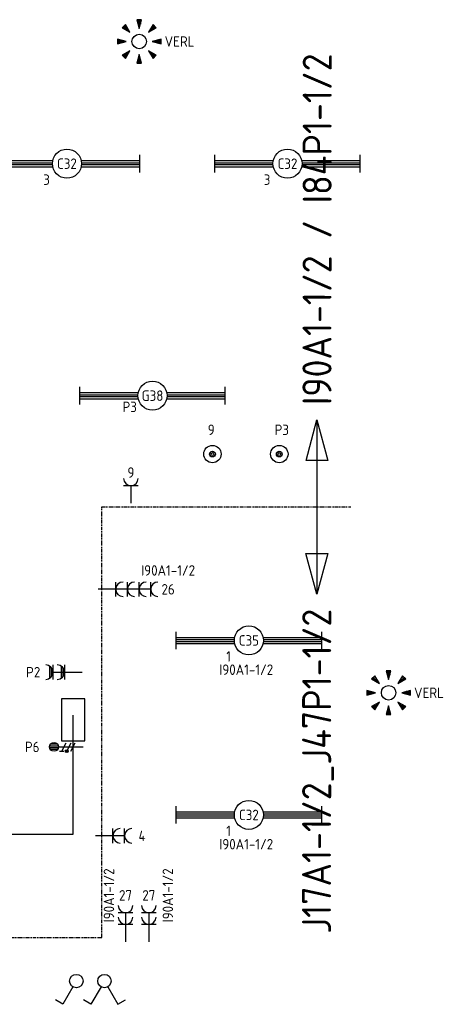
# Model space of a CAD drawing. Header units: millimetres. Extents: x 84152 to 132970, y 139979 to 175450.
# Tile 8 of 16: x 129314 to 132970, y 140349 to 148811. Entities that reach past the tile are written whole.
import ezdxf
from ezdxf.enums import TextEntityAlignment as Align

# ---------------------------------------------------------------- set-up
doc = ezdxf.new("R2010")
doc.units = ezdxf.units.MM
doc.linetypes.add('B0801', pattern=[62.5, 31.25, -6.25, 6.25, -6.25, 6.25, -6.25])
doc.layers.get('0').update_dxf_attribs({"linetype": 'CONTINUOUS'})
for name, color, linetype in [('EB6220--_ATTRIB', 2, 'CONTINUOUS'), ('EB62203-_ATTRIB', 2, 'CONTINUOUS'), ('EB62204-_ATTRIB', 2, 'CONTINUOUS'), ('EB63101-_ATTRIB', 2, 'CONTINUOUS'), ('EB63102-_ATTRIB', 2, 'CONTINUOUS'), ('EL6220--_KRACHT', 2, 'CONTINUOUS'), ('EL622005_KSTSCH', 6, 'B0801'), ('EL62203-_KRACHT-WCD230', 3, 'CONTINUOUS'), ('EL62204-_KRACHT-ASP230', 3, 'CONTINUOUS'), ('EL63101-_LICHT-ARM', 3, 'CONTINUOUS'), ('EL63102-_LICHT-SCH', 3, 'CONTINUOUS'), ('EL6412--_SYMBOOL', 3, 'CONTINUOUS'), ('ET6412--_TEKST', 7, 'CONTINUOUS'), ('LASDOZEN', 3, 'CONTINUOUS'), ('LBSDOZEN_ATTRIB', 2, 'CONTINUOUS')]:
    doc.layers.add(name, color=color, linetype=linetype)
doc.styles.add('1_8', font='iso', dxfattribs={"width": 0.7, "height": 1.8})
doc.styles.add('5_0', font='iso', dxfattribs={"height": 5})
doc.styles.add('NORATT', font='isocp.shx')

# ---------------------------------------------------------------- blocks, each defined once
blk = doc.blocks.new('ES3W1A')
at = {"color": 0}
for p, q in [((1.25, 0), (-1.25, 0)), ((0, 0), (0, -3))]:
    blk.add_line(p, q, dxfattribs=at)
blk.add_arc((0, 1.25), 1.25, 180, 0, dxfattribs=at)
at = {"color": 0, "style": 'NORATT', "flags": 8}
blk.add_attdef('GROEP', text='', height=1.8, rotation=90, dxfattribs=at).set_placement((0, 3), align=Align.MIDDLE_CENTER)
at = {"color": 0, "style": 'NORATT'}
for tag, flags, p in [('KAST', 9, (-2.5, 5)), ('VERMOGEN', 9, (-2.5, 2.5)), ('GELIJK', 9, (-2.5, 0)), ('SCHAK', 8, (-1, -1.5))]:
    blk.add_attdef(tag, text='', height=1.8, dxfattribs=dict(at, flags=flags)).set_placement(p, align=Align.MIDDLE_RIGHT)
for tag, flags, p in [('DOEL', 8, (2.5, 2.5)), ('M_CODE', 9, (2.5, 0)), ('TAL', 8, (1, -1.5))]:
    blk.add_attdef(tag, text='', height=1.8, dxfattribs=dict(at, flags=flags)).set_placement(p, align=Align.MIDDLE_LEFT)
blk = doc.blocks.new('ES111271')
at = {"color": 0}
blk.add_line((0, 15), (0, -15), dxfattribs=at)
for points in [[(-1.87, 8), (0, 15), (1.87, 8)], [(1.87, -8), (0, -15), (-1.87, -8)]]:
    blk.add_lwpolyline(points, close=True, dxfattribs=at)
at = {"color": 0, "style": '5_0', "flags": 8}
blk.add_attdef('KAST-1', text='', height=5, rotation=270, dxfattribs=at).set_placement((0, 17.5), align=Align.MIDDLE_RIGHT)
at = {"style": '1_8', "flags": 8}
blk.add_attdef('M_CODE', text='', height=1.8, dxfattribs=at).set_placement((0, 0), align=Align.MIDDLE_CENTER)
at = {"color": 0, "style": '5_0', "flags": 8}
blk.add_attdef('KAST-2', text='', height=5, rotation=270, dxfattribs=at).set_placement((0, -17.5), align=Align.MIDDLE_LEFT)
blk = doc.blocks.new('EK3T20')
at = {"color": 0}
for p, q in [((-12.5, -1.5), (-12.5, 1.5)), ((-12.5, 0.52), (-2.44, 0.52)), ((-12.5, 0.17), (-2.49, 0.17)), ((2.44, 0.52), (12.5, 0.52)), ((2.49, 0.17), (12.5, 0.17)), ((12.5, -1.5), (12.5, 1.5)), ((-12.5, -0.17), (-2.49, -0.17)), ((-12.5, -0.52), (-2.44, -0.52)), ((2.44, -0.52), (12.5, -0.52)), ((2.49, -0.17), (12.5, -0.17))]:
    blk.add_line(p, q, dxfattribs=at)
blk.add_circle((0, 0), 2.5, dxfattribs=at)
at = {"color": 0, "style": '1_8'}
for tag, flags, p in [('SCHAK', 8, (3.5, 2.75)), ('A_CODE', 8, (0, 0)), ('GROEP', 8, (-3.5, -2.75)), ('KAST', 9, (3.5, -2.75))]:
    blk.add_attdef(tag, text='', height=1.8, dxfattribs=dict(at, flags=flags)).set_placement(p, align=Align.MIDDLE)
blk = doc.blocks.new('ES3W2W')
at = {"color": 0}
for p, q in [((1.25, 2), (-1.25, 2)), ((1.07, 2.6), (-1.07, 2.6)), ((0.81, 2.3), (-0.81, 2.3)), ((0, 2), (0, -3)), ((1.25, 0), (-1.25, 0)), ((1.07, 0.6), (-1.07, 0.6)), ((0.81, 0.3), (-0.81, 0.3))]:
    blk.add_line(p, q, dxfattribs=at)
for centre in [(0, 3.25), (0, 1.25)]:
    blk.add_arc(centre, 1.25, 180, 0, dxfattribs=at)
at = {"style": '1_8'}
for tag, flags, p in [('VERMOGEN', 9, (-2.5, 6.25)), ('SCHAK', 8, (2.5, 6.25)), ('KAST', 9, (7, 6.25)), ('GROEP', 8, (0, 4.25)), ('TAL', 8, (2.5, 6.25))]:
    blk.add_attdef(tag, text='', height=1.8, rotation=90, dxfattribs=dict(at, flags=flags)).set_placement(p, align=Align.MIDDLE_CENTER)
at = {"style": '1_8', "flags": 8}
blk.add_attdef('DOEL', text='', height=1.8, rotation=90, dxfattribs=at).set_placement((-2.5, 2.75), align=Align.MIDDLE_LEFT)
at = {"style": '1_8', "flags": 9}
blk.add_attdef('M_CODE', text='', height=1.8, dxfattribs=at).set_placement((0, 0), align=Align.MIDDLE_CENTER)
blk = doc.blocks.new('ES111205')
at = {"color": 0}
for radius in [1.5, 0.5, 0.25]:
    blk.add_circle((0, 0), radius, dxfattribs=at)
at = {"style": '1_8'}
for tag, flags, p in [('VERMOGEN', 9, (-2.5, 3.25)), ('GROEP', 8, (0, 3.25)), ('SCHAK', 8, (2.5, 3.25)), ('KAST', 9, (7, 3.25)), ('DOEL', 8, (-2.5, -0.25))]:
    blk.add_attdef(tag, text='', height=1.8, rotation=90, dxfattribs=dict(at, flags=flags)).set_placement(p, align=Align.MIDDLE_LEFT)
at = {"style": '1_8', "flags": 8}
blk.add_attdef('TAL', text='', height=1.8, rotation=90, dxfattribs=at).set_placement((2.5, 3.25), align=Align.MIDDLE_CENTER)
at = {"color": 0, "style": '1_8', "flags": 8}
for tag, p in [('NUMMER', (0, 3)), ('CODE', (0, 0))]:
    blk.add_attdef(tag, text='', height=1.8, dxfattribs=at).set_placement(p, align=Align.MIDDLE)
at = {"style": '1_8', "flags": 9}
blk.add_attdef('M_CODE', text='', height=1.8, dxfattribs=at).set_placement((0, 0), align=Align.MIDDLE_CENTER)
blk = doc.blocks.new('ES3W2A')
at = {"color": 0}
for p, q in [((1.25, 2), (-1.25, 2)), ((0, 2), (0, -3)), ((1.25, 0), (-1.25, 0))]:
    blk.add_line(p, q, dxfattribs=at)
for centre in [(0, 3.25), (0, 1.25)]:
    blk.add_arc(centre, 1.25, 180, 0, dxfattribs=at)
at = {"color": 0, "style": 'NORATT', "flags": 8}
blk.add_attdef('GROEP', text='', height=1.8, rotation=90, dxfattribs=at).set_placement((0, 5), align=Align.MIDDLE_CENTER)
at = {"color": 0, "style": 'NORATT'}
for tag, flags, p in [('KAST', 9, (-2.5, 5)), ('VERMOGEN', 9, (-2.5, 2.5)), ('GELIJK', 9, (-2.5, 0)), ('SCHAK', 8, (-1, -1.5))]:
    blk.add_attdef(tag, text='', height=1.8, dxfattribs=dict(at, flags=flags)).set_placement(p, align=Align.MIDDLE_RIGHT)
for tag, flags, p in [('DOEL', 8, (2.5, 2.5)), ('M_CODE', 9, (2.5, 0)), ('TAL', 8, (1, -1.5))]:
    blk.add_attdef(tag, text='', height=1.8, dxfattribs=dict(at, flags=flags)).set_placement(p, align=Align.MIDDLE_LEFT)
blk = doc.blocks.new('ES3S1')
at = {"color": 0}
blk.add_lwpolyline([(0.58, 1), (2.31, 4), (3.61, 3.25)], dxfattribs=at)
blk.add_circle((0, 0), 1.15, dxfattribs=at)
at = {"color": 0, "style": 'NORATT', "flags": 8}
blk.add_attdef('SCHAK', text='', height=1.8, dxfattribs=at).set_placement((3, 5.5), align=Align.MIDDLE_CENTER)
at = {"color": 0, "style": 'NORATT'}
for tag, flags, p in [('KAST', 9, (3.7, 2.5)), ('GROEP', 9, (3.7, 0)), ('DOEL', 8, (3.7, -2.5)), ('M_CODE', 9, (3.7, -5))]:
    blk.add_attdef(tag, text='', height=1.8, dxfattribs=dict(at, flags=flags)).set_placement(p, align=Align.MIDDLE_LEFT)
blk = doc.blocks.new('ES3SS')
at = {"color": 0}
for points in [[(-0.58, 1), (-2.31, 4), (-3.61, 3.25)], [(0.58, 1), (2.31, 4), (3.61, 3.25)]]:
    blk.add_lwpolyline(points, dxfattribs=at)
blk.add_circle((0, 0), 1.15, dxfattribs=at)
at = {"color": 0, "style": 'NORATT', "flags": 8}
blk.add_attdef('SCHAK1', text='', height=1.8, dxfattribs=at).set_placement((-3.06, 5.5), align=Align.MIDDLE)
blk.add_attdef('SCHAK', text='', height=1.8, dxfattribs=at).set_placement((3, 5.5), align=Align.MIDDLE_CENTER)
at = {"color": 0, "style": 'NORATT'}
for tag, flags, p in [('KAST', 9, (3.7, 2.5)), ('GROEP', 9, (3.7, 0)), ('DOEL', 8, (3.7, -2.5)), ('M_CODE', 9, (3.7, -5))]:
    blk.add_attdef(tag, text='', height=1.8, dxfattribs=dict(at, flags=flags)).set_placement(p, align=Align.MIDDLE_LEFT)
blk = doc.blocks.new('es2n041')
at = {"layer": 'EL63102-_LICHT-SCH'}
for p, q in [((-0.2, 3.75), (-0.2, 3)), ((0, 3.75), (0, 2.25)), ((0.2, 3.75), (0.2, 3)), ((-2.79, 2.51), (-2.26, 1.98)), ((-2.65, 2.65), (-1.59, 1.59)), ((-2.51, 2.79), (-1.98, 2.26)), ((2.65, 2.65), (1.59, 1.59)), ((2.51, 2.79), (1.98, 2.26)), ((2.79, 2.51), (2.26, 1.98)), ((-3.75, 0.2), (-3, 0.2)), ((-3.75, 0), (-2.25, 0)), ((3.75, 0), (2.25, 0)), ((3.75, 0.2), (3, 0.2)), ((-3.75, -0.2), (-3, -0.2)), ((-2.65, -2.65), (-1.59, -1.59)), ((2.65, -2.65), (1.59, -1.59)), ((3.75, -0.2), (3, -0.2)), ((-2.79, -2.51), (-2.26, -1.98)), ((-2.51, -2.79), (-1.98, -2.26)), ((-0.2, -3.75), (-0.2, -3)), ((0, -3.75), (0, -2.25)), ((0.2, -3.75), (0.2, -3)), ((2.51, -2.79), (1.98, -2.26)), ((2.79, -2.51), (2.26, -1.98))]:
    blk.add_line(p, q, dxfattribs=at)
for points in [[(0, 2.25), (0.4, 3.75), (-0.4, 3.75)], [(-1.59, 1.59), (-2.37, 2.93), (-2.93, 2.37)], [(1.59, 1.59), (2.93, 2.37), (2.37, 2.93)], [(-2.25, 0), (-3.75, 0.4), (-3.75, -0.4)], [(2.25, 0), (3.75, -0.4), (3.75, 0.4)], [(-1.59, -1.59), (-2.93, -2.37), (-2.37, -2.93)], [(1.59, -1.59), (2.37, -2.93), (2.93, -2.37)], [(0, -2.25), (-0.4, -3.75), (0.4, -3.75)]]:
    blk.add_lwpolyline(points, close=True, dxfattribs=at)
blk.add_circle((0, 0), 1.25, dxfattribs=at)
at = {"color": 0, "style": 'NORATT'}
for tag, p in [('NUMMER', (0, 5)), ('CODE', (0, 0))]:
    blk.add_attdef(tag, text='', height=1.8, dxfattribs=at).set_placement(p, align=Align.MIDDLE)
at = {"style": 'NORATT'}
for tag, flags, p in [('SCHAK', 8, (3, 5.5)), ('KAST', 9, (-3, 0.5)), ('DOEL', 9, (-3, -2)), ('GROEP', 9, (-3, -4.5))]:
    blk.add_attdef(tag, text='', height=1.8, dxfattribs=dict(at, flags=flags)).set_placement(p, align=Align.MIDDLE_CENTER)
for tag, flags, p in [('PANEEL', 9, (0, 3)), ('GRP', 8, (0, -5)), ('RUIMTE', 9, (0, -7.5))]:
    blk.add_attdef(tag, text='', height=1.8, dxfattribs=dict(at, flags=flags)).set_placement(p, align=Align.MIDDLE_LEFT)
at = {"color": 0, "style": 'NORATT', "flags": 9}
blk.add_attdef('M_CODE', text='', height=1.8, dxfattribs=at).set_placement((0, 0), align=Align.MIDDLE)
blk = doc.blocks.new('ES3W4A')
at = {"color": 0}
for p, q in [((1.25, 6), (-1.25, 6)), ((0, 6), (0, -3)), ((1.25, 4), (-1.25, 4)), ((1.25, 2), (-1.25, 2)), ((1.25, 0), (-1.25, 0))]:
    blk.add_line(p, q, dxfattribs=at)
for centre in [(0, 7.25), (0, 5.25), (0, 3.25), (0, 1.25)]:
    blk.add_arc(centre, 1.25, 180, 0, dxfattribs=at)
at = {"color": 0, "style": 'NORATT', "flags": 8}
blk.add_attdef('GROEP', text='', height=1.8, rotation=90, dxfattribs=at).set_placement((0, 9), align=Align.MIDDLE_CENTER)
at = {"color": 0, "style": 'NORATT'}
for tag, flags, p in [('KAST', 9, (-2.5, 5)), ('VERMOGEN', 9, (-2.5, 2.5)), ('GELIJK', 9, (-2.5, 0)), ('SCHAK', 8, (-1, -1.5))]:
    blk.add_attdef(tag, text='', height=1.8, dxfattribs=dict(at, flags=flags)).set_placement(p, align=Align.MIDDLE_RIGHT)
for tag, flags, p in [('DOEL', 8, (2.5, 2.5)), ('M_CODE', 9, (2.5, 0)), ('TAL', 8, (1, -1.5))]:
    blk.add_attdef(tag, text='', height=1.8, dxfattribs=dict(at, flags=flags)).set_placement(p, align=Align.MIDDLE_LEFT)
blk = doc.blocks.new('ES3X5')
at = {"color": 0}
for p, q in [((-0.45, 1.4), (-0.45, 2.6)), ((-0.15, 1.27), (-0.15, 2.73)), ((0.15, 1.27), (0.15, 2.73)), ((0.45, 1.4), (0.45, 2.6)), ((0, 1.25), (0, -3))]:
    blk.add_line(p, q, dxfattribs=at)
at = {"color": 1}
for p, q in [((-0.88, -0.38), (-0.88, 0.01)), ((-0.78, -0.42), (-0.78, 0.06)), ((-0.73, 1.04), (-0.73, 0.3)), ((-0.73, 0.67), (0.73, -0.07)), ((-0.69, -0.42), (-0.69, 0.06)), ((-0.59, -0.38), (-0.59, 0.01)), ((-0.73, -0.18), (0.73, -0.92)), ((-0.73, -0.88), (0.73, -1.62))]:
    blk.add_line(p, q, dxfattribs=at)
at = {"color": 0}
blk.add_circle((0, 2), 0.75, dxfattribs=at)
at = {"color": 1}
blk.add_circle((-0.73, -0.18), 0.245, dxfattribs=at)
at = {"color": 0, "style": 'NORATT'}
for tag, flags, p in [('VERMOGEN', 9, (-2.5, 4.5)), ('GROEP', 8, (0, 4.5)), ('SCHAK', 8, (2.5, 4.5)), ('KAST', 9, (7, 4.5)), ('DOEL', 8, (-2.5, 1))]:
    blk.add_attdef(tag, text='', height=1.8, rotation=90, dxfattribs=dict(at, flags=flags)).set_placement(p, align=Align.MIDDLE_LEFT)
for tag, flags, p in [('GELIJK', 9, (5, 4.5)), ('TAL', 8, (2.5, 4.5))]:
    blk.add_attdef(tag, text='', height=1.8, rotation=90, dxfattribs=dict(at, flags=flags)).set_placement(p, align=Align.MIDDLE_CENTER)
at = {"color": 0, "style": 'NORATT', "flags": 9}
blk.add_attdef('M_CODE', text='', height=1.8, dxfattribs=at).set_placement((0, 0), align=Align.MIDDLE_CENTER)

msp = doc.modelspace()

# ---------------------------------------------------------------- linework, layer by layer
at = {"layer": 'EL622005_KSTSCH'}
for p, q in [((130019.2, 144625), (132157, 144623.1)), ((130019.2, 140922.4), (130019.2, 144625)), ((125300.8, 140922.4), (130019.2, 140922.4))]:
    msp.add_line(p, q, dxfattribs=at)
at = {"layer": 'EL6412--_SYMBOOL', "elevation": 2000}
msp.add_lwpolyline([(129874.2, 142974), (129674.8, 142974), (129674.8, 142613.5), (129874.2, 142613.5)], close=True, dxfattribs=at)
msp.add_lwpolyline([(129874.2, 142974), (129674.8, 142974), (129674.8, 142613.5), (129874.2, 142613.5)], close=True, dxfattribs=at)
at = {"layer": 'ET6412--_TEKST', "color": 3}
for p, q in [((129773.6, 141810.8, 2000), (129773.6, 142833.6, 2000)), ((127805.4, 141810.8, 2000), (129773.6, 141810.8, 2000))]:
    msp.add_line(p, q, dxfattribs=at)

# ---------------------------------------------------------------- block references
at = {"layer": 'EL6220--_KRACHT'}
ref = msp.add_blockref('ES111271', (131866.7, 144623.4), dxfattribs=dict(at, xscale=49.99999999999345, yscale=49.99999999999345, zscale=49.99999999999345, rotation=359.9499315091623))
ref.add_attrib('KAST-1', 'I90A1-1/2 / I84P1-1/2', dxfattribs={"layer": 'EB6220--_ATTRIB', "color": 4, "height": 250, "rotation": 89.94993, "style": '5_0', "flags": 8}).set_placement((131867.4, 145498.4), align=Align.MIDDLE_LEFT)
ref.add_attrib('KAST-2', 'J17A1-1/2_J47P1-1/2', dxfattribs={"layer": 'EB6220--_ATTRIB', "color": 4, "height": 250, "rotation": 89.94993, "style": '5_0', "flags": 8}).set_placement((131865.9, 143748.4), align=Align.MIDDLE_RIGHT)
at = {"layer": 'EL62203-_KRACHT-WCD230'}
ref = msp.add_blockref('ES3W1A', (130269.6, 144806.1), dxfattribs=dict(at, xscale=50, yscale=50, zscale=50))
ref.add_attrib('GROEP', '9', dxfattribs={"layer": 'EB62203-_ATTRIB', "color": 1, "height": 90, "style": '1_8', "flags": 8}).set_placement((130269.6, 144918.6), align=Align.MIDDLE_CENTER)
ref = msp.add_blockref('ES3W4A', (130139.3, 143915.5, 2000), dxfattribs=dict(at, xscale=50, yscale=50, zscale=50, rotation=270))
ref.add_attrib('GROEP', '26', dxfattribs={"layer": 'EB62203-_ATTRIB', "color": 1, "height": 90, "style": 'NORATT', "flags": 8}).set_placement((130589.3, 143915.5, 2000), align=Align.MIDDLE_CENTER)
ref.add_attrib('KAST', 'I90A1-1/2', dxfattribs={"layer": 'EB62203-_ATTRIB', "color": 1, "height": 90, "style": 'NORATT', "flags": 8}).set_placement((130589.3, 144077.9, 2000), align=Align.MIDDLE_CENTER)
ref = msp.add_blockref('ES3W2W', (129700, 143203.2, 1050), dxfattribs=dict(at, xscale=50, yscale=50, zscale=50, rotation=90))
ref.add_attrib('GROEP', 'P2', dxfattribs={"layer": 'EB62203-_ATTRIB', "color": 1, "height": 90, "style": '1_8', "flags": 8}).set_placement((129430.2, 143203.2, 1050), align=Align.MIDDLE_CENTER)
ref = msp.add_blockref('ES3W2A', (130115, 141797.3, 1050), dxfattribs=dict(at, xscale=50, yscale=50, zscale=50, rotation=270))
ref.add_attrib('GROEP', '4', dxfattribs={"layer": 'EB62203-_ATTRIB', "color": 1, "height": 90, "style": 'NORATT', "flags": 8}).set_placement((130365, 141797.3, 1050), align=Align.MIDDLE_CENTER)
ref = msp.add_blockref('ES3W2A', (130223.6, 141035, 3050), dxfattribs=dict(at, xscale=50, yscale=50, zscale=50))
ref.add_attrib('GROEP', '27', dxfattribs={"layer": 'EB62203-_ATTRIB', "color": 1, "height": 90, "style": 'NORATT', "flags": 8}).set_placement((130223.6, 141285, 3050), align=Align.MIDDLE_CENTER)
ref.add_attrib('KAST', 'I90A1-1/2', dxfattribs={"layer": 'EB62203-_ATTRIB', "color": 1, "height": 90, "rotation": 90, "style": 'NORATT', "flags": 8}).set_placement((130080.9, 141285, 3050), align=Align.MIDDLE_CENTER)
ref = msp.add_blockref('ES3W2A', (130423.6, 141035, 3050), dxfattribs=dict(at, xscale=50, yscale=50, zscale=50))
ref.add_attrib('GROEP', '27', dxfattribs={"layer": 'EB62203-_ATTRIB', "color": 1, "height": 90, "style": 'NORATT', "flags": 8}).set_placement((130423.6, 141285, 3050), align=Align.MIDDLE_CENTER)
ref.add_attrib('KAST', 'I90A1-1/2', dxfattribs={"layer": 'EB62203-_ATTRIB', "color": 1, "height": 90, "rotation": 90, "style": 'NORATT', "flags": 8}).set_placement((130587, 141285, 3050), align=Align.MIDDLE_CENTER)
at = {"layer": 'EL62204-_KRACHT-ASP230'}
ref = msp.add_blockref('ES3X5', (129709.1, 142560.6), dxfattribs=dict(at, xscale=50, yscale=50, zscale=50, rotation=90))
ref.add_attrib('GROEP', 'P6', dxfattribs={"layer": 'EB62204-_ATTRIB', "color": 1, "height": 90, "style": 'NORATT', "flags": 8}).set_placement((129484.1, 142560.6), align=Align.MIDDLE_RIGHT)
at = {"layer": 'EL63101-_LICHT-ARM'}
ref = msp.add_blockref('EK3T20', (129720.1, 147573.8, -1050), dxfattribs=dict(at, xscale=50, yscale=50, zscale=50))
ref.add_attrib('A_CODE', 'C32', dxfattribs={"layer": 'EB63101-_ATTRIB', "color": 1, "height": 90, "style": 'NORATT', "flags": 8}).set_placement((129720.1, 147573.8, -1050), align=Align.MIDDLE)
ref.add_attrib('GROEP', '3', dxfattribs={"layer": 'EB63101-_ATTRIB', "color": 1, "height": 90, "style": 'NORATT', "flags": 8}).set_placement((129545.1, 147436.3, -1050), align=Align.MIDDLE)
ref = msp.add_blockref('EK3T20', (131614.1, 147573.8, -1050), dxfattribs=dict(at, xscale=50, yscale=50, zscale=50))
ref.add_attrib('A_CODE', 'C32', dxfattribs={"layer": 'EB63101-_ATTRIB', "color": 1, "height": 90, "style": 'NORATT', "flags": 8}).set_placement((131614.1, 147573.8, -1050), align=Align.MIDDLE)
ref.add_attrib('GROEP', '3', dxfattribs={"layer": 'EB63101-_ATTRIB', "color": 1, "height": 90, "style": 'NORATT', "flags": 8}).set_placement((131439.1, 147436.3, -1050), align=Align.MIDDLE)
ref = msp.add_blockref('EK3T20', (130455.2, 145579.8), dxfattribs=dict(at, xscale=50, yscale=50, zscale=50))
ref.add_attrib('A_CODE', 'G38', dxfattribs={"layer": 'EB63101-_ATTRIB', "color": 1, "height": 90, "style": '1_8', "flags": 8}).set_placement((130455.2, 145579.8), align=Align.MIDDLE)
ref.add_attrib('GROEP', 'P3', dxfattribs={"layer": 'EB63101-_ATTRIB', "color": 1, "height": 90, "style": '1_8', "flags": 8}).set_placement((130259.1, 145483.8), align=Align.MIDDLE)
ref = msp.add_blockref('EK3T20', (131282.9, 143476.3, 2000), dxfattribs=dict(at, xscale=50, yscale=50, zscale=50))
ref.add_attrib('A_CODE', 'C35', dxfattribs={"layer": 'EB63101-_ATTRIB', "color": 1, "height": 90, "style": 'NORATT', "flags": 8}).set_placement((131282.9, 143476.3, 2000), align=Align.MIDDLE)
ref.add_attrib('GROEP', '1', dxfattribs={"layer": 'EB63101-_ATTRIB', "color": 1, "height": 90, "style": 'NORATT', "flags": 8}).set_placement((131107.9, 143338.8, 2000), align=Align.MIDDLE)
ref.add_attrib('KAST', 'I90A1-1/2', dxfattribs={"layer": 'EB63101-_ATTRIB', "color": 1, "height": 90, "style": 'NORATT', "flags": 8}).set_placement((131260, 143224.5, 2000), align=Align.MIDDLE)
ref = msp.add_blockref('EK3T20', (131282.9, 141976.3, 2000), dxfattribs=dict(at, xscale=50, yscale=50, zscale=50))
ref.add_attrib('A_CODE', 'C32', dxfattribs={"layer": 'EB63101-_ATTRIB', "color": 1, "height": 90, "style": 'NORATT', "flags": 8}).set_placement((131282.9, 141976.3, 2000), align=Align.MIDDLE)
ref.add_attrib('GROEP', '1', dxfattribs={"layer": 'EB63101-_ATTRIB', "color": 1, "height": 90, "style": 'NORATT', "flags": 8}).set_placement((131107.9, 141838.8, 2000), align=Align.MIDDLE)
ref.add_attrib('KAST', 'I90A1-1/2', dxfattribs={"layer": 'EB63101-_ATTRIB', "color": 1, "height": 90, "style": 'NORATT', "flags": 8}).set_placement((131260, 141724.5, 2000), align=Align.MIDDLE)
at = {"layer": 'EL63102-_LICHT-SCH'}
ref = msp.add_blockref('es2n041', (130340.8, 148623.8, -1050), dxfattribs=dict(at, xscale=50, yscale=50, zscale=50))
ref.add_attrib('CODE', 'VERL', dxfattribs={"layer": 'EB63102-_ATTRIB', "color": 1, "height": 90, "style": 'NORATT'}).set_placement((130687.3, 148623.8, -1050), align=Align.MIDDLE)
ref = msp.add_blockref('es2n041', (132482.9, 143026.3, 2000), dxfattribs=dict(at, xscale=50, yscale=50, zscale=50))
ref.add_attrib('CODE', 'VERL', dxfattribs={"layer": 'EB63102-_ATTRIB', "color": 1, "height": 90, "style": 'NORATT'}).set_placement((132829.5, 143026.3, 2000), align=Align.MIDDLE)
at = {"layer": 'EL63102-_LICHT-SCH', "xscale": 50, "yscale": 50, "zscale": 50, "rotation": 180}
for name, p in [('ES3S1', (129801, 140548.5)), ('ES3SS', (130042.1, 140548.5))]:
    msp.add_blockref(name, p, dxfattribs=at)
at = {"layer": 'LASDOZEN'}
ref = msp.add_blockref('ES111205', (130969.7, 145077.8, 5000), dxfattribs=dict(at, xscale=50, yscale=50, zscale=50))
ref.add_attrib('GROEP', '9', dxfattribs={"layer": 'LBSDOZEN_ATTRIB', "color": 1, "height": 90, "style": '1_8', "flags": 8}).set_placement((130929.4, 145286.5, 5000), align=Align.MIDDLE_LEFT)
ref = msp.add_blockref('ES111205', (131543.9, 145077.8, 5000), dxfattribs=dict(at, xscale=50, yscale=50, zscale=50))
ref.add_attrib('GROEP', 'P3', dxfattribs={"layer": 'LBSDOZEN_ATTRIB', "color": 1, "height": 90, "style": '1_8', "flags": 8}).set_placement((131503.6, 145286.5), align=Align.MIDDLE_LEFT)

doc.saveas('drawing.dxf')
